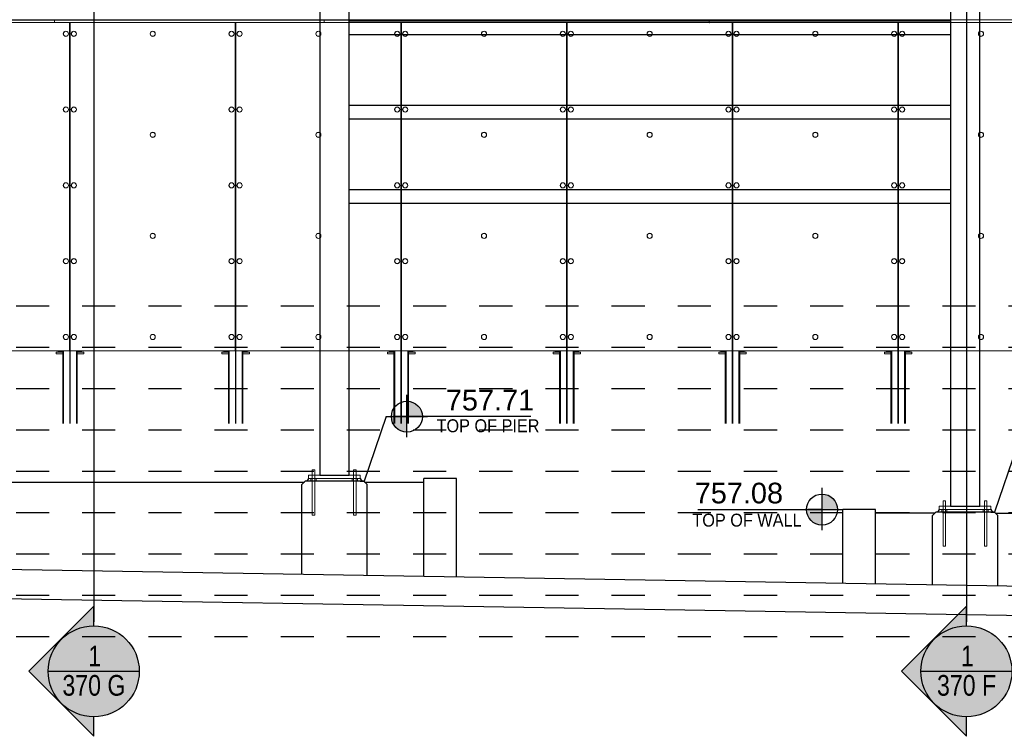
# Paper-space layout 'Layout1 (2)' of a CAD drawing. Header units: feet. Extents: x -0.8 to 16.2, y -0.2 to 10.8.
# Tile 24 of 35: x 5.5 to 8.5, y 3.9 to 6.1. Entities that reach past the tile are written whole.
import ezdxf
from ezdxf import colors
from ezdxf.entities.mleader import LeaderData, LeaderLine
from ezdxf.enums import TextEntityAlignment as Align
from ezdxf.math import Vec2, Vec3

# ---------------------------------------------------------------- set-up
doc = ezdxf.new("R2010")
doc.units = ezdxf.units.FT
doc.header["$LTSCALE"] = 0.1
doc.header["$MEASUREMENT"] = 0
doc.linetypes.add('front Elevation$0$DASHED', pattern=[0.75, 0.5, -0.25])
doc.layers.get('0').update_dxf_attribs({"color": 252})
doc.layers.add('front Elevation$0$BR_P_Slab_Object', color=3, linetype='Continuous', lineweight=30)
doc.layers.add('front Elevation$0$LT_P_Poles', color=2, linetype='Continuous', lineweight=0)
for name, color, linetype in [('front Elevation$0$L-ANNO-ELEVATION', 252, 'front Elevation$0$DASHED'), ('front Elevation$0$L-ANNO-NOTE', 30, 'Continuous'), ('front Elevation$0$L-ANNO-SCREEN', 252, 'Continuous'), ('front Elevation$0$L-DETL-ANNO', 190, 'Continuous'), ('front Elevation$0$L-SITE-FOUNDATION', 1, 'Continuous'), ('front Elevation$0$L-SITE-PLANTER', 30, 'Continuous'), ('front Elevation$0$L-SITE-PURLINS BEYOND', 252, 'Continuous'), ('front Elevation$0$L-SITE-SOIL', 1, 'Continuous'), ('front Elevation$0$L-SITE-STEEL COLUMN', 3, 'Continuous')]:
    doc.layers.add(name, color=color, linetype=linetype)
doc.styles.add('front Elevation$0$ARIAL', font='arial.ttf', dxfattribs={"width": 0.9})

# ---------------------------------------------------------------- blocks, each defined once
blk = doc.blocks.new('*U61')
h = blk.add_hatch(color=11)
h.dxf.hatch_style = 1
h.paths.add_polyline_path([(0, 0.0938), (0, 0), (0.0938, 0, 0.414214)])
h.paths.add_polyline_path([(0, 0), (-0.0938, 0, 0.414214), (0, -0.0938)])
for points in [[(0, 0), (0, 0.1313)], [(0, -0.125), (0, 0.125)], [(-0.125, 0), (0.125, 0)], [(0, 0), (-0.0875, 0)], [(0.75, 0), (0, 0)]]:
    blk.add_lwpolyline(points)
blk.add_circle((0, 0), 0.0938)
at = {"color": 11, "style": 'front Elevation$0$ARIAL'}
blk.add_attdef('SPOTELEV', text='', height=0.125, dxfattribs=at).set_placement((0.5037, 0), align=Align.BOTTOM_CENTER)
blk = doc.blocks.new('*U62')
h = blk.add_hatch(color=11)
h.dxf.hatch_style = 1
h.paths.add_polyline_path([(0, 0.0938), (0, 0), (0.0938, 0, 0.414214)])
h.paths.add_polyline_path([(0, 0), (-0.0938, 0, 0.414214), (0, -0.0938)])
for points in [[(0, 0), (0, 0.1313)], [(0, -0.125), (0, 0.125)], [(-0.75, 0), (0, 0)], [(-0.125, 0), (0.125, 0)], [(0, 0), (-0.0875, 0)]]:
    blk.add_lwpolyline(points)
blk.add_circle((0, 0), 0.0938)
at = {"color": 11, "style": 'front Elevation$0$ARIAL'}
blk.add_attdef('SPOTELEV', text='', height=0.125, dxfattribs=at).set_placement((-0.5026, 0), align=Align.BOTTOM_CENTER)
blk = doc.blocks.new('*U65')
blk.add_hatch(color=11).paths.add_polyline_path([(0, 0.3931), (-0.3931, 0), (0, -0.3931), (0, -0.275, -1), (0, 0.275)], flags=17)
at = {"true_color": 0xffffff}
h = blk.add_hatch(color=7, dxfattribs=at)
h.dxf.hatch_style = 1
edge = h.paths.add_edge_path()
edge.add_arc((0, 0), 0.2722, 0, 360)
blk.add_line((-0.275, 0), (0.275, 0))
at = {"color": 11, "const_width": 0.0288}
blk.add_lwpolyline([(-0.12, 5.3467), (0, 5.3467)], dxfattribs=at)
blk.add_lwpolyline([(0, 5.3467), (0, 0.3)])
at = {"color": 11}
blk.add_lwpolyline([(0, 0.275), (0, 0.3931), (-0.3931, 0), (0, -0.3931), (0, -0.275)], dxfattribs=at)
blk.add_circle((0, 0), 0.275)
at = {"color": 11, "style": 'front Elevation$0$ARIAL', "width": 0.8}
blk.add_attdef('NUM', text='', height=0.125, dxfattribs=at).set_placement((0.0059, -0.0068), align=Align.BOTTOM_CENTER)
blk.add_attdef('SHEET', text='', height=0.125, dxfattribs=at).set_placement((0.0009, -0.0223), align=Align.TOP_CENTER)
blk = doc.blocks.new('front Elevation')
at = {"layer": 'front Elevation$0$BR_P_Slab_Object'}
for points in [[(101.13, -461.83), (579.47, -469.84)], [(100.99, -470.33), (579.33, -478.34)]]:
    blk.add_lwpolyline(points, dxfattribs=at)
at = {"layer": 'front Elevation$0$L-ANNO-ELEVATION'}
for points in [[(700.64, -388.24), (-118.25, -388.24)], [(700.64, -400.24), (-118.25, -400.24)], [(700.64, -412.24), (-118.25, -412.24)], [(700.64, -424.24), (-118.25, -424.24)], [(700.64, -436.24), (-118.25, -436.24)], [(700.64, -448.24), (-118.25, -448.24)], [(700.64, -460.24), (-118.25, -460.24)], [(700.64, -472.24), (-118.25, -472.24)], [(700.64, -484.24), (-118.25, -484.24)]]:
    blk.add_lwpolyline(points, dxfattribs=at)
at = {"layer": 'front Elevation$0$L-ANNO-SCREEN', "linetype": 'Continuous', "lineweight": 0, "ltscale": 12}
for p, q in [((279.83, -305.08), (91.66, -305.08)), ((91.66, -305.2), (384.83, -305.2)), ((279.83, -305.08), (384.83, -305.08)), ((279.83, -305.08), (279.83, -305.2)), ((279.83, -305.2), (279.83, -305.9)), ((358.06, -305.08), (360.21, -305.08)), ((358.06, -305.08), (358.06, -305.2)), ((358.06, -305.2), (360.21, -305.2)), ((358.06, -305.2), (358.06, -305.9)), ((364.94, -305.08), (469.76, -305.08)), ((364.94, -305.2), (469.76, -305.2)), ((384.83, -305.08), (384.83, -305.2)), ((469.76, -305.08), (574.76, -305.08)), ((469.76, -305.08), (469.76, -305.2)), ((469.76, -305.2), (469.76, -305.9)), ((279.83, -305.9), (91.66, -305.9)), ((91.66, -305.92), (384.83, -305.92)), ((279.83, -305.9), (384.83, -305.9)), ((279.83, -305.9), (279.83, -305.92)), ((284.18, -305.92), (284.18, -401.17)), ((284.21, -422.29), (284.21, -305.92)), ((284.3, -305.93), (284.33, -305.93)), ((284.3, -305.93), (284.3, -306.68)), ((284.33, -306.68), (284.3, -306.68)), ((284.33, -422.29), (284.33, -305.92)), ((284.37, -401.17), (284.37, -305.92)), ((332.24, -305.92), (332.24, -401.17)), ((332.27, -422.29), (332.27, -305.92)), ((332.4, -422.29), (332.4, -305.92)), ((332.43, -401.17), (332.43, -305.92)), ((358.06, -305.9), (360.21, -305.9)), ((358.06, -305.9), (358.06, -305.92)), ((358.06, -305.92), (360.21, -305.92)), ((364.94, -305.9), (469.76, -305.9)), ((364.94, -305.92), (428.83, -305.92)), ((380.3, -305.92), (380.3, -401.17)), ((380.33, -422.29), (380.33, -305.92)), ((380.33, -305.93), (380.37, -305.93)), ((380.37, -306.68), (380.33, -306.68)), ((380.37, -305.93), (380.37, -306.68)), ((380.46, -422.29), (380.46, -305.92)), ((380.49, -401.17), (380.49, -305.92)), ((384.83, -305.9), (384.83, -305.92)), ((428.37, -305.92), (428.37, -401.17)), ((428.4, -422.29), (428.4, -305.92)), ((428.52, -422.29), (428.52, -305.92)), ((428.55, -401.17), (428.55, -305.92)), ((469.76, -305.9), (574.76, -305.9)), ((476.43, -305.92), (476.43, -401.17)), ((476.46, -422.29), (476.46, -305.92)), ((476.58, -422.29), (476.58, -305.92)), ((476.61, -401.17), (476.61, -305.92)), ((524.49, -305.92), (524.49, -401.17)), ((524.52, -422.29), (524.52, -305.92)), ((524.65, -422.29), (524.65, -305.92)), ((524.68, -401.17), (524.68, -305.92)), ((284.18, -401.17), (236.3, -401.17)), ((280.27, -402.04), (280.27, -401.54)), ((282.18, -401.54), (280.27, -401.54)), ((282.18, -402.04), (280.27, -402.04)), ((280.87, -401.17), (280.87, -401.47)), ((280.96, -401.52), (280.89, -401.49)), ((280.96, -401.52), (281.02, -401.52)), ((281.02, -401.52), (281.49, -401.52)), ((281.15, -401.54), (281.15, -401.52)), ((281.15, -402.17), (281.15, -402.04)), ((281.16, -401.17), (281.16, -401.47)), ((281.49, -401.52), (281.99, -401.52)), ((281.81, -401.17), (281.81, -401.47)), ((281.9, -401.52), (281.9, -401.54)), ((281.9, -402.04), (281.9, -402.17)), ((281.99, -401.52), (282.08, -401.52)), ((282.15, -401.49), (282.08, -401.52)), ((282.15, -401.48), (282.17, -401.47)), ((282.17, -401.17), (282.17, -401.47)), ((282.18, -422.29), (282.18, -401.17)), ((282.19, -422.29), (282.19, -401.17)), ((282.29, -422.29), (282.29, -401.17)), ((282.3, -422.29), (282.3, -401.17)), ((282.39, -422.29), (282.39, -401.17)), ((282.4, -422.29), (282.4, -401.17)), ((332.24, -401.17), (284.37, -401.17)), ((286.14, -422.29), (286.14, -401.17)), ((286.15, -422.29), (286.15, -401.17)), ((286.25, -422.29), (286.25, -401.17)), ((286.26, -422.29), (286.26, -401.17)), ((286.36, -422.29), (286.36, -401.17)), ((286.37, -422.29), (286.37, -401.17)), ((286.37, -401.17), (286.37, -401.47)), ((288.27, -401.54), (286.37, -401.54)), ((288.27, -402.04), (286.37, -402.04)), ((286.46, -401.52), (286.39, -401.49)), ((286.46, -401.52), (286.52, -401.52)), ((286.52, -401.52), (286.99, -401.52)), ((286.65, -401.54), (286.65, -401.52)), ((286.65, -402.17), (286.65, -402.04)), ((286.66, -401.17), (286.66, -401.47)), ((286.99, -401.52), (287.49, -401.52)), ((287.31, -401.17), (287.31, -401.47)), ((287.4, -401.52), (287.4, -401.54)), ((287.4, -402.04), (287.4, -402.17)), ((287.49, -401.52), (287.58, -401.52)), ((287.65, -401.49), (287.58, -401.52)), ((287.65, -401.48), (287.67, -401.47)), ((287.67, -401.17), (287.67, -401.47)), ((288.27, -402.04), (288.27, -401.54)), ((328.33, -402.04), (328.33, -401.54)), ((330.24, -401.54), (328.33, -401.54)), ((330.24, -402.04), (328.33, -402.04)), ((328.94, -401.17), (328.94, -401.47)), ((329.02, -401.52), (328.95, -401.49)), ((329.02, -401.52), (329.08, -401.52)), ((329.08, -401.52), (329.55, -401.52)), ((329.21, -401.54), (329.21, -401.52)), ((329.21, -402.17), (329.21, -402.04)), ((329.23, -401.17), (329.23, -401.47)), ((329.55, -401.52), (330.05, -401.52)), ((329.88, -401.17), (329.88, -401.47)), ((329.96, -401.52), (329.96, -401.54)), ((329.96, -402.04), (329.96, -402.17)), ((330.05, -401.52), (330.15, -401.52)), ((330.21, -401.49), (330.15, -401.52)), ((330.21, -401.48), (330.23, -401.47)), ((330.23, -401.17), (330.23, -401.47)), ((330.24, -422.29), (330.24, -401.17)), ((330.25, -422.29), (330.25, -401.17)), ((330.35, -422.29), (330.35, -401.17)), ((330.36, -422.29), (330.36, -401.17)), ((330.45, -422.29), (330.45, -401.17)), ((330.46, -422.29), (330.46, -401.17)), ((380.3, -401.17), (332.43, -401.17)), ((334.21, -422.29), (334.21, -401.17)), ((334.22, -422.29), (334.22, -401.17)), ((334.31, -422.29), (334.31, -401.17)), ((334.32, -422.29), (334.32, -401.17)), ((334.42, -422.29), (334.42, -401.17)), ((334.43, -422.29), (334.43, -401.17)), ((336.33, -401.54), (334.43, -401.54)), ((336.33, -402.04), (334.43, -402.04)), ((334.44, -401.17), (334.44, -401.47)), ((334.52, -401.52), (334.45, -401.49)), ((334.52, -401.52), (334.58, -401.52)), ((334.58, -401.52), (335.05, -401.52)), ((334.71, -401.54), (334.71, -401.52)), ((334.71, -402.17), (334.71, -402.04)), ((334.73, -401.17), (334.73, -401.47)), ((335.05, -401.52), (335.55, -401.52)), ((335.38, -401.17), (335.38, -401.47)), ((335.46, -401.52), (335.46, -401.54)), ((335.46, -402.04), (335.46, -402.17)), ((335.55, -401.52), (335.65, -401.52)), ((335.71, -401.49), (335.65, -401.52)), ((335.71, -401.48), (335.73, -401.47)), ((335.73, -401.17), (335.73, -401.47)), ((336.33, -402.04), (336.33, -401.54)), ((376.4, -402.04), (376.4, -401.54)), ((378.3, -401.54), (376.4, -401.54)), ((378.3, -402.04), (376.4, -402.04)), ((377, -401.17), (377, -401.47)), ((377.08, -401.52), (377.02, -401.49)), ((377.08, -401.52), (377.14, -401.52)), ((377.14, -401.52), (377.61, -401.52)), ((377.27, -401.54), (377.27, -401.52)), ((377.27, -402.17), (377.27, -402.04)), ((377.29, -401.17), (377.29, -401.47)), ((377.61, -401.52), (378.12, -401.52)), ((377.94, -401.17), (377.94, -401.47)), ((378.02, -401.52), (378.02, -401.54)), ((378.02, -402.04), (378.02, -402.17)), ((378.12, -401.52), (378.21, -401.52)), ((378.28, -401.49), (378.21, -401.52)), ((378.28, -401.48), (378.29, -401.47)), ((378.29, -401.17), (378.29, -401.47)), ((378.3, -422.29), (378.3, -401.17)), ((378.31, -422.29), (378.31, -401.17)), ((378.41, -422.29), (378.41, -401.17)), ((378.42, -422.29), (378.42, -401.17)), ((378.52, -422.29), (378.52, -401.17)), ((378.53, -422.29), (378.53, -401.17)), ((428.37, -401.17), (380.49, -401.17)), ((382.27, -422.29), (382.27, -401.17)), ((382.28, -422.29), (382.28, -401.17)), ((382.37, -422.29), (382.37, -401.17)), ((382.38, -422.29), (382.38, -401.17)), ((382.48, -422.29), (382.48, -401.17)), ((382.49, -422.29), (382.49, -401.17)), ((384.4, -401.54), (382.49, -401.54)), ((384.4, -402.04), (382.49, -402.04)), ((382.5, -401.17), (382.5, -401.47)), ((382.58, -401.52), (382.52, -401.49)), ((382.58, -401.52), (382.64, -401.52)), ((382.64, -401.52), (383.11, -401.52)), ((382.77, -401.54), (382.77, -401.52)), ((382.77, -402.17), (382.77, -402.04)), ((382.79, -401.17), (382.79, -401.47)), ((383.11, -401.52), (383.62, -401.52)), ((383.44, -401.17), (383.44, -401.47)), ((383.52, -401.52), (383.52, -401.54)), ((383.52, -402.04), (383.52, -402.17)), ((383.62, -401.52), (383.71, -401.52)), ((383.78, -401.49), (383.71, -401.52)), ((383.78, -401.48), (383.79, -401.47)), ((383.79, -401.17), (383.79, -401.47)), ((384.4, -402.04), (384.4, -401.54)), ((424.46, -402.04), (424.46, -401.54)), ((426.37, -401.54), (424.46, -401.54)), ((426.37, -402.04), (424.46, -402.04)), ((425.06, -401.17), (425.06, -401.47)), ((425.15, -401.52), (425.08, -401.49)), ((425.15, -401.52), (425.21, -401.52)), ((425.21, -401.52), (425.68, -401.52)), ((425.33, -401.54), (425.33, -401.52)), ((425.33, -402.17), (425.33, -402.04)), ((425.35, -401.17), (425.35, -401.47)), ((425.68, -401.52), (426.18, -401.52)), ((426, -401.17), (426, -401.47)), ((426.08, -401.52), (426.08, -401.54)), ((426.08, -402.04), (426.08, -402.17)), ((426.18, -401.52), (426.27, -401.52)), ((426.34, -401.49), (426.27, -401.52)), ((426.34, -401.48), (426.36, -401.47)), ((426.36, -401.17), (426.36, -401.47)), ((426.37, -422.29), (426.37, -401.17)), ((426.37, -422.29), (426.37, -401.17)), ((426.47, -422.29), (426.47, -401.17)), ((426.48, -422.29), (426.48, -401.17)), ((426.58, -422.29), (426.58, -401.17)), ((426.59, -422.29), (426.59, -401.17)), ((476.43, -401.17), (428.55, -401.17)), ((430.33, -422.29), (430.33, -401.17)), ((430.34, -422.29), (430.34, -401.17)), ((430.44, -422.29), (430.44, -401.17)), ((430.44, -422.29), (430.44, -401.17)), ((430.54, -422.29), (430.54, -401.17)), ((430.55, -422.29), (430.55, -401.17)), ((432.46, -401.54), (430.55, -401.54)), ((432.46, -402.04), (430.55, -402.04)), ((430.56, -401.17), (430.56, -401.47)), ((430.65, -401.52), (430.58, -401.49)), ((430.65, -401.52), (430.71, -401.52)), ((430.71, -401.52), (431.18, -401.52)), ((430.83, -401.54), (430.83, -401.52)), ((430.83, -402.17), (430.83, -402.04)), ((430.85, -401.17), (430.85, -401.47)), ((431.18, -401.52), (431.68, -401.52)), ((431.5, -401.17), (431.5, -401.47)), ((431.58, -401.52), (431.58, -401.54)), ((431.58, -402.04), (431.58, -402.17)), ((431.68, -401.52), (431.77, -401.52)), ((431.84, -401.49), (431.77, -401.52)), ((431.84, -401.48), (431.86, -401.47)), ((431.86, -401.17), (431.86, -401.47)), ((432.46, -402.04), (432.46, -401.54)), ((472.52, -402.04), (472.52, -401.54)), ((474.43, -401.54), (472.52, -401.54)), ((474.43, -402.04), (472.52, -402.04)), ((473.12, -401.17), (473.12, -401.47)), ((473.21, -401.52), (473.14, -401.49)), ((473.21, -401.52), (473.27, -401.52)), ((473.27, -401.52), (473.74, -401.52)), ((473.4, -401.54), (473.4, -401.52)), ((473.4, -402.17), (473.4, -402.04)), ((473.41, -401.17), (473.41, -401.47)), ((473.74, -401.52), (474.24, -401.52)), ((474.06, -401.17), (474.06, -401.47)), ((474.15, -401.52), (474.15, -401.54)), ((474.15, -402.04), (474.15, -402.17)), ((474.24, -401.52), (474.33, -401.52)), ((474.4, -401.49), (474.33, -401.52)), ((474.4, -401.48), (474.42, -401.47)), ((474.42, -401.17), (474.42, -401.47)), ((474.43, -422.29), (474.43, -401.17)), ((474.44, -422.29), (474.44, -401.17)), ((474.54, -422.29), (474.54, -401.17)), ((474.54, -422.29), (474.54, -401.17)), ((474.64, -422.29), (474.64, -401.17)), ((474.65, -422.29), (474.65, -401.17)), ((524.49, -401.17), (476.61, -401.17)), ((478.39, -422.29), (478.39, -401.17)), ((478.4, -422.29), (478.4, -401.17)), ((478.5, -422.29), (478.5, -401.17)), ((478.51, -422.29), (478.51, -401.17)), ((478.61, -422.29), (478.61, -401.17)), ((478.61, -422.29), (478.61, -401.17)), ((480.52, -401.54), (478.61, -401.54)), ((480.52, -402.04), (478.61, -402.04)), ((478.62, -401.17), (478.62, -401.47)), ((478.71, -401.52), (478.64, -401.49)), ((478.71, -401.52), (478.77, -401.52)), ((478.77, -401.52), (479.24, -401.52)), ((478.9, -401.54), (478.9, -401.52)), ((478.9, -402.17), (478.9, -402.04)), ((478.91, -401.17), (478.91, -401.47)), ((479.24, -401.52), (479.74, -401.52)), ((479.56, -401.17), (479.56, -401.47)), ((479.65, -401.52), (479.65, -401.54)), ((479.65, -402.04), (479.65, -402.17)), ((479.74, -401.52), (479.83, -401.52)), ((479.9, -401.49), (479.83, -401.52)), ((479.9, -401.48), (479.92, -401.47)), ((479.92, -401.17), (479.92, -401.47)), ((480.52, -402.04), (480.52, -401.54)), ((520.58, -402.04), (520.58, -401.54)), ((522.49, -401.54), (520.58, -401.54)), ((522.49, -402.04), (520.58, -402.04)), ((521.19, -401.17), (521.19, -401.47)), ((521.27, -401.52), (521.2, -401.49)), ((521.27, -401.52), (521.33, -401.52)), ((521.33, -401.52), (521.8, -401.52)), ((521.46, -401.54), (521.46, -401.52)), ((521.46, -402.17), (521.46, -402.04)), ((521.48, -401.17), (521.48, -401.47)), ((521.8, -401.52), (522.3, -401.52)), ((522.13, -401.17), (522.13, -401.47)), ((522.21, -401.52), (522.21, -401.54)), ((522.21, -402.04), (522.21, -402.17)), ((522.3, -401.52), (522.4, -401.52)), ((522.46, -401.49), (522.4, -401.52)), ((522.46, -401.48), (522.48, -401.47)), ((522.48, -401.17), (522.48, -401.47)), ((522.49, -422.29), (522.49, -401.17)), ((522.5, -422.29), (522.5, -401.17)), ((522.6, -422.29), (522.6, -401.17)), ((522.61, -422.29), (522.61, -401.17)), ((522.7, -422.29), (522.7, -401.17)), ((522.71, -422.29), (522.71, -401.17)), ((572.55, -401.17), (524.68, -401.17)), ((526.46, -422.29), (526.46, -401.17)), ((526.46, -422.29), (526.46, -401.17)), ((526.56, -422.29), (526.56, -401.17)), ((526.57, -422.29), (526.57, -401.17)), ((526.67, -422.29), (526.67, -401.17)), ((526.68, -422.29), (526.68, -401.17)), ((528.58, -401.54), (526.68, -401.54)), ((528.58, -402.04), (526.68, -402.04)), ((526.69, -401.17), (526.69, -401.47)), ((526.77, -401.52), (526.7, -401.49)), ((526.77, -401.52), (526.83, -401.52)), ((526.83, -401.52), (527.3, -401.52)), ((526.96, -401.54), (526.96, -401.52)), ((526.96, -402.17), (526.96, -402.04)), ((526.98, -401.17), (526.98, -401.47)), ((527.3, -401.52), (527.8, -401.52)), ((527.63, -401.17), (527.63, -401.47)), ((527.71, -401.52), (527.71, -401.54)), ((527.71, -402.04), (527.71, -402.17)), ((527.8, -401.52), (527.9, -401.52)), ((527.96, -401.49), (527.9, -401.52)), ((527.96, -401.48), (527.98, -401.47)), ((527.98, -401.17), (527.98, -401.47)), ((528.58, -402.04), (528.58, -401.54))]:
    blk.add_line(p, q, dxfattribs=at)
for centre, radius in [((283.11, -309.17), 0.75), ((283.11, -309.17), 0.72), ((285.43, -309.17), 0.75), ((285.43, -309.17), 0.72), ((308.3, -309.17), 0.75), ((308.3, -309.17), 0.72), ((331.17, -309.17), 0.75), ((331.17, -309.17), 0.72), ((333.5, -309.17), 0.75), ((333.5, -309.17), 0.72), ((356.37, -309.17), 0.75), ((356.37, -309.17), 0.72), ((379.24, -309.17), 0.75), ((379.24, -309.17), 0.72), ((381.56, -309.17), 0.75), ((381.56, -309.17), 0.72), ((404.43, -309.17), 0.75), ((404.43, -309.17), 0.72), ((427.3, -309.17), 0.75), ((427.3, -309.17), 0.72), ((429.62, -309.17), 0.75), ((429.62, -309.17), 0.72), ((452.49, -309.17), 0.75), ((452.49, -309.17), 0.72), ((475.36, -309.17), 0.75), ((475.36, -309.17), 0.72), ((477.68, -309.17), 0.75), ((477.68, -309.17), 0.72), ((500.55, -309.17), 0.75), ((500.55, -309.17), 0.72), ((523.42, -309.17), 0.75), ((523.42, -309.17), 0.72), ((525.74, -309.17), 0.75), ((525.74, -309.17), 0.72), ((548.61, -309.17), 0.75), ((548.61, -309.17), 0.72), ((283.11, -331.17), 0.75), ((283.11, -331.17), 0.72), ((285.43, -331.17), 0.75), ((285.43, -331.17), 0.72), ((331.17, -331.17), 0.75), ((331.17, -331.17), 0.72), ((333.5, -331.17), 0.75), ((333.5, -331.17), 0.72), ((379.24, -331.17), 0.75), ((379.24, -331.17), 0.72), ((381.56, -331.17), 0.75), ((381.56, -331.17), 0.72), ((427.3, -331.17), 0.75), ((427.3, -331.17), 0.72), ((429.62, -331.17), 0.75), ((429.62, -331.17), 0.72), ((475.36, -331.17), 0.75), ((475.36, -331.17), 0.72), ((477.68, -331.17), 0.75), ((477.68, -331.17), 0.72), ((523.42, -331.17), 0.75), ((523.42, -331.17), 0.72), ((525.74, -331.17), 0.75), ((525.74, -331.17), 0.72), ((308.3, -338.5), 0.75), ((308.3, -338.5), 0.72), ((356.37, -338.5), 0.75), ((356.37, -338.5), 0.72), ((404.43, -338.5), 0.75), ((404.43, -338.5), 0.72), ((452.49, -338.5), 0.75), ((452.49, -338.5), 0.72), ((500.55, -338.5), 0.75), ((500.55, -338.5), 0.72), ((548.61, -338.5), 0.75), ((548.61, -338.5), 0.72), ((283.11, -353.17), 0.75), ((283.11, -353.17), 0.72), ((285.43, -353.17), 0.75), ((285.43, -353.17), 0.72), ((331.17, -353.17), 0.75), ((331.17, -353.17), 0.72), ((333.5, -353.17), 0.75), ((333.5, -353.17), 0.72), ((379.24, -353.17), 0.75), ((379.24, -353.17), 0.72), ((381.56, -353.17), 0.75), ((381.56, -353.17), 0.72), ((427.3, -353.17), 0.75), ((427.3, -353.17), 0.72), ((429.62, -353.17), 0.75), ((429.62, -353.17), 0.72), ((475.36, -353.17), 0.75), ((475.36, -353.17), 0.72), ((477.68, -353.17), 0.75), ((477.68, -353.17), 0.72), ((523.42, -353.17), 0.75), ((523.42, -353.17), 0.72), ((525.74, -353.17), 0.75), ((525.74, -353.17), 0.72), ((308.3, -367.84), 0.75), ((308.3, -367.84), 0.72), ((356.37, -367.84), 0.75), ((356.37, -367.84), 0.72), ((404.43, -367.84), 0.75), ((404.43, -367.84), 0.72), ((452.49, -367.84), 0.75), ((452.49, -367.84), 0.72), ((500.55, -367.84), 0.75), ((500.55, -367.84), 0.72), ((548.61, -367.84), 0.75), ((548.61, -367.84), 0.72), ((283.11, -375.17), 0.75), ((283.11, -375.17), 0.72), ((285.43, -375.17), 0.75), ((285.43, -375.17), 0.72), ((331.17, -375.17), 0.75), ((331.17, -375.17), 0.72), ((333.5, -375.17), 0.75), ((333.5, -375.17), 0.72), ((379.24, -375.17), 0.75), ((379.24, -375.17), 0.72), ((381.56, -375.17), 0.75), ((381.56, -375.17), 0.72), ((427.3, -375.17), 0.75), ((427.3, -375.17), 0.72), ((429.62, -375.17), 0.75), ((429.62, -375.17), 0.72), ((475.36, -375.17), 0.75), ((475.36, -375.17), 0.72), ((477.68, -375.17), 0.75), ((477.68, -375.17), 0.72), ((523.42, -375.17), 0.75), ((523.42, -375.17), 0.72), ((525.74, -375.17), 0.75), ((525.74, -375.17), 0.72), ((283.11, -397.17), 0.75), ((283.11, -397.17), 0.72), ((285.43, -397.17), 0.75), ((285.43, -397.17), 0.72), ((308.3, -397.17), 0.75), ((308.3, -397.17), 0.72), ((331.17, -397.17), 0.75), ((331.17, -397.17), 0.72), ((333.5, -397.17), 0.75), ((333.5, -397.17), 0.72), ((356.37, -397.17), 0.75), ((356.37, -397.17), 0.72), ((379.24, -397.17), 0.75), ((379.24, -397.17), 0.72), ((381.56, -397.17), 0.75), ((381.56, -397.17), 0.72), ((404.43, -397.17), 0.75), ((404.43, -397.17), 0.72), ((427.3, -397.17), 0.75), ((427.3, -397.17), 0.72), ((429.62, -397.17), 0.75), ((429.62, -397.17), 0.72), ((452.49, -397.17), 0.75), ((452.49, -397.17), 0.72), ((475.36, -397.17), 0.75), ((475.36, -397.17), 0.72), ((477.68, -397.17), 0.75), ((477.68, -397.17), 0.72), ((500.55, -397.17), 0.75), ((500.55, -397.17), 0.72), ((523.42, -397.17), 0.75), ((523.42, -397.17), 0.72), ((525.74, -397.17), 0.75), ((525.74, -397.17), 0.72), ((548.61, -397.17), 0.75), ((548.61, -397.17), 0.72)]:
    blk.add_circle(centre, radius, dxfattribs=at)
for points, knots in [([(281.02, -401.52), (281.02, -401.52), (280.99, -401.52), (280.94, -401.51), (280.9, -401.49), (280.87, -401.47)], [0, 0, 0, 0, 0.070103, 0.530791, 1, 1, 1, 1]), ([(281.16, -401.47), (281.14, -401.49), (281.09, -401.52), (281.04, -401.52), (281.02, -401.52)], [0, 0, 0, 0, 0.495458, 1, 1, 1, 1]), ([(281.49, -401.52), (281.48, -401.52), (281.42, -401.52), (281.31, -401.51), (281.21, -401.49), (281.16, -401.47)], [0, 0, 0, 0, 0.070103, 0.530791, 1, 1, 1, 1]), ([(281.81, -401.47), (281.76, -401.49), (281.65, -401.52), (281.54, -401.52), (281.49, -401.52)], [0, 0, 0, 0, 0.495458, 1, 1, 1, 1]), ([(281.99, -401.52), (281.97, -401.52), (281.92, -401.52), (281.86, -401.5), (281.83, -401.48), (281.81, -401.47)], [0, 0, 0, 0, 0.384439, 0.774498, 1, 1, 1, 1]), ([(282.17, -401.47), (282.15, -401.49), (282.1, -401.51), (282.04, -401.52), (282.01, -401.52), (281.99, -401.52)], [0, 0, 0, 0, 0.376632, 0.756732, 1, 1, 1, 1]), ([(286.52, -401.52), (286.52, -401.52), (286.49, -401.52), (286.44, -401.51), (286.4, -401.49), (286.37, -401.47)], [0, 0, 0, 0, 0.070103, 0.530791, 1, 1, 1, 1]), ([(286.66, -401.47), (286.64, -401.49), (286.59, -401.52), (286.54, -401.52), (286.52, -401.52)], [0, 0, 0, 0, 0.495458, 1, 1, 1, 1]), ([(286.99, -401.52), (286.98, -401.52), (286.92, -401.52), (286.81, -401.51), (286.71, -401.49), (286.66, -401.47)], [0, 0, 0, 0, 0.070103, 0.530791, 1, 1, 1, 1]), ([(287.31, -401.47), (287.26, -401.49), (287.15, -401.52), (287.04, -401.52), (286.99, -401.52)], [0, 0, 0, 0, 0.495458, 1, 1, 1, 1]), ([(287.49, -401.52), (287.47, -401.52), (287.42, -401.52), (287.36, -401.5), (287.33, -401.48), (287.31, -401.47)], [0, 0, 0, 0, 0.384439, 0.774498, 1, 1, 1, 1]), ([(287.67, -401.47), (287.65, -401.49), (287.6, -401.51), (287.54, -401.52), (287.51, -401.52), (287.49, -401.52)], [0, 0, 0, 0, 0.376632, 0.756732, 1, 1, 1, 1]), ([(329.08, -401.52), (329.08, -401.52), (329.05, -401.52), (329, -401.51), (328.96, -401.49), (328.94, -401.47)], [0, 0, 0, 0, 0.070103, 0.530791, 1, 1, 1, 1]), ([(329.23, -401.47), (329.2, -401.49), (329.16, -401.52), (329.11, -401.52), (329.08, -401.52)], [0, 0, 0, 0, 0.495458, 1, 1, 1, 1]), ([(329.55, -401.52), (329.54, -401.52), (329.49, -401.52), (329.38, -401.51), (329.28, -401.49), (329.23, -401.47)], [0, 0, 0, 0, 0.070103, 0.530791, 1, 1, 1, 1]), ([(329.88, -401.47), (329.82, -401.49), (329.72, -401.52), (329.61, -401.52), (329.55, -401.52)], [0, 0, 0, 0, 0.495458, 1, 1, 1, 1]), ([(330.05, -401.52), (330.03, -401.52), (329.98, -401.52), (329.92, -401.5), (329.89, -401.48), (329.88, -401.47)], [0, 0, 0, 0, 0.384439, 0.774498, 1, 1, 1, 1]), ([(330.23, -401.47), (330.21, -401.49), (330.17, -401.51), (330.11, -401.52), (330.07, -401.52), (330.05, -401.52)], [0, 0, 0, 0, 0.376632, 0.756732, 1, 1, 1, 1]), ([(334.58, -401.52), (334.58, -401.52), (334.55, -401.52), (334.5, -401.51), (334.46, -401.49), (334.44, -401.47)], [0, 0, 0, 0, 0.070103, 0.530791, 1, 1, 1, 1]), ([(334.73, -401.47), (334.7, -401.49), (334.66, -401.52), (334.61, -401.52), (334.58, -401.52)], [0, 0, 0, 0, 0.495458, 1, 1, 1, 1]), ([(335.05, -401.52), (335.04, -401.52), (334.99, -401.52), (334.88, -401.51), (334.78, -401.49), (334.73, -401.47)], [0, 0, 0, 0, 0.070103, 0.530791, 1, 1, 1, 1]), ([(335.38, -401.47), (335.32, -401.49), (335.22, -401.52), (335.11, -401.52), (335.05, -401.52)], [0, 0, 0, 0, 0.495458, 1, 1, 1, 1]), ([(335.55, -401.52), (335.53, -401.52), (335.48, -401.52), (335.42, -401.5), (335.39, -401.48), (335.38, -401.47)], [0, 0, 0, 0, 0.384439, 0.774498, 1, 1, 1, 1]), ([(335.73, -401.47), (335.71, -401.49), (335.67, -401.51), (335.61, -401.52), (335.57, -401.52), (335.55, -401.52)], [0, 0, 0, 0, 0.376632, 0.756732, 1, 1, 1, 1]), ([(377.14, -401.52), (377.14, -401.52), (377.11, -401.52), (377.06, -401.51), (377.02, -401.49), (377, -401.47)], [0, 0, 0, 0, 0.070103, 0.530791, 1, 1, 1, 1]), ([(377.29, -401.47), (377.27, -401.49), (377.22, -401.52), (377.17, -401.52), (377.14, -401.52)], [0, 0, 0, 0, 0.495458, 1, 1, 1, 1]), ([(377.61, -401.52), (377.61, -401.52), (377.55, -401.52), (377.44, -401.51), (377.34, -401.49), (377.29, -401.47)], [0, 0, 0, 0, 0.070103, 0.530791, 1, 1, 1, 1]), ([(377.94, -401.47), (377.89, -401.49), (377.78, -401.52), (377.67, -401.52), (377.61, -401.52)], [0, 0, 0, 0, 0.495458, 1, 1, 1, 1]), ([(378.12, -401.52), (378.09, -401.52), (378.05, -401.52), (377.99, -401.5), (377.95, -401.48), (377.94, -401.47)], [0, 0, 0, 0, 0.384439, 0.774498, 1, 1, 1, 1]), ([(378.29, -401.47), (378.27, -401.49), (378.23, -401.51), (378.17, -401.52), (378.13, -401.52), (378.12, -401.52)], [0, 0, 0, 0, 0.376632, 0.756732, 1, 1, 1, 1]), ([(382.64, -401.52), (382.64, -401.52), (382.61, -401.52), (382.56, -401.51), (382.52, -401.49), (382.5, -401.47)], [0, 0, 0, 0, 0.070103, 0.530791, 1, 1, 1, 1]), ([(382.79, -401.47), (382.77, -401.49), (382.72, -401.52), (382.67, -401.52), (382.64, -401.52)], [0, 0, 0, 0, 0.495458, 1, 1, 1, 1]), ([(383.11, -401.52), (383.11, -401.52), (383.05, -401.52), (382.94, -401.51), (382.84, -401.49), (382.79, -401.47)], [0, 0, 0, 0, 0.070103, 0.530791, 1, 1, 1, 1]), ([(383.44, -401.47), (383.39, -401.49), (383.28, -401.52), (383.17, -401.52), (383.11, -401.52)], [0, 0, 0, 0, 0.495458, 1, 1, 1, 1]), ([(383.62, -401.52), (383.59, -401.52), (383.55, -401.52), (383.49, -401.5), (383.45, -401.48), (383.44, -401.47)], [0, 0, 0, 0, 0.384439, 0.774498, 1, 1, 1, 1]), ([(383.79, -401.47), (383.77, -401.49), (383.73, -401.51), (383.67, -401.52), (383.63, -401.52), (383.62, -401.52)], [0, 0, 0, 0, 0.376632, 0.756732, 1, 1, 1, 1]), ([(425.21, -401.52), (425.2, -401.52), (425.18, -401.52), (425.13, -401.51), (425.08, -401.49), (425.06, -401.47)], [0, 0, 0, 0, 0.070103, 0.530791, 1, 1, 1, 1]), ([(425.35, -401.47), (425.33, -401.49), (425.28, -401.52), (425.23, -401.52), (425.21, -401.52)], [0, 0, 0, 0, 0.495458, 1, 1, 1, 1]), ([(425.68, -401.52), (425.67, -401.52), (425.61, -401.52), (425.5, -401.51), (425.4, -401.49), (425.35, -401.47)], [0, 0, 0, 0, 0.070103, 0.530791, 1, 1, 1, 1]), ([(426, -401.47), (425.95, -401.49), (425.84, -401.52), (425.73, -401.52), (425.68, -401.52)], [0, 0, 0, 0, 0.495458, 1, 1, 1, 1]), ([(426.18, -401.52), (426.16, -401.52), (426.11, -401.52), (426.05, -401.5), (426.01, -401.48), (426, -401.47)], [0, 0, 0, 0, 0.384439, 0.774498, 1, 1, 1, 1]), ([(426.36, -401.47), (426.34, -401.49), (426.29, -401.51), (426.23, -401.52), (426.19, -401.52), (426.18, -401.52)], [0, 0, 0, 0, 0.376632, 0.756732, 1, 1, 1, 1]), ([(430.71, -401.52), (430.7, -401.52), (430.68, -401.52), (430.63, -401.51), (430.58, -401.49), (430.56, -401.47)], [0, 0, 0, 0, 0.070103, 0.530791, 1, 1, 1, 1]), ([(430.85, -401.47), (430.83, -401.49), (430.78, -401.52), (430.73, -401.52), (430.71, -401.52)], [0, 0, 0, 0, 0.495458, 1, 1, 1, 1]), ([(431.18, -401.52), (431.17, -401.52), (431.11, -401.52), (431, -401.51), (430.9, -401.49), (430.85, -401.47)], [0, 0, 0, 0, 0.070103, 0.530791, 1, 1, 1, 1]), ([(431.5, -401.47), (431.45, -401.49), (431.34, -401.52), (431.23, -401.52), (431.18, -401.52)], [0, 0, 0, 0, 0.495458, 1, 1, 1, 1]), ([(431.68, -401.52), (431.66, -401.52), (431.61, -401.52), (431.55, -401.5), (431.51, -401.48), (431.5, -401.47)], [0, 0, 0, 0, 0.384439, 0.774498, 1, 1, 1, 1]), ([(431.86, -401.47), (431.84, -401.49), (431.79, -401.51), (431.73, -401.52), (431.69, -401.52), (431.68, -401.52)], [0, 0, 0, 0, 0.376632, 0.756732, 1, 1, 1, 1]), ([(473.27, -401.52), (473.27, -401.52), (473.24, -401.52), (473.19, -401.51), (473.15, -401.49), (473.12, -401.47)], [0, 0, 0, 0, 0.070103, 0.530791, 1, 1, 1, 1]), ([(473.41, -401.47), (473.39, -401.49), (473.34, -401.52), (473.29, -401.52), (473.27, -401.52)], [0, 0, 0, 0, 0.495458, 1, 1, 1, 1]), ([(473.74, -401.52), (473.73, -401.52), (473.67, -401.52), (473.56, -401.51), (473.46, -401.49), (473.41, -401.47)], [0, 0, 0, 0, 0.070103, 0.530791, 1, 1, 1, 1]), ([(474.06, -401.47), (474.01, -401.49), (473.9, -401.52), (473.79, -401.52), (473.74, -401.52)], [0, 0, 0, 0, 0.495458, 1, 1, 1, 1]), ([(474.24, -401.52), (474.22, -401.52), (474.17, -401.52), (474.11, -401.5), (474.08, -401.48), (474.06, -401.47)], [0, 0, 0, 0, 0.384439, 0.774498, 1, 1, 1, 1]), ([(474.42, -401.47), (474.4, -401.49), (474.35, -401.51), (474.29, -401.52), (474.26, -401.52), (474.24, -401.52)], [0, 0, 0, 0, 0.376632, 0.756732, 1, 1, 1, 1]), ([(478.77, -401.52), (478.77, -401.52), (478.74, -401.52), (478.69, -401.51), (478.65, -401.49), (478.62, -401.47)], [0, 0, 0, 0, 0.070103, 0.530791, 1, 1, 1, 1]), ([(478.91, -401.47), (478.89, -401.49), (478.84, -401.52), (478.79, -401.52), (478.77, -401.52)], [0, 0, 0, 0, 0.495458, 1, 1, 1, 1]), ([(479.24, -401.52), (479.23, -401.52), (479.17, -401.52), (479.06, -401.51), (478.96, -401.49), (478.91, -401.47)], [0, 0, 0, 0, 0.070103, 0.530791, 1, 1, 1, 1]), ([(479.56, -401.47), (479.51, -401.49), (479.4, -401.52), (479.29, -401.52), (479.24, -401.52)], [0, 0, 0, 0, 0.495458, 1, 1, 1, 1]), ([(479.74, -401.52), (479.72, -401.52), (479.67, -401.52), (479.61, -401.5), (479.58, -401.48), (479.56, -401.47)], [0, 0, 0, 0, 0.384439, 0.774498, 1, 1, 1, 1]), ([(479.92, -401.47), (479.9, -401.49), (479.85, -401.51), (479.79, -401.52), (479.76, -401.52), (479.74, -401.52)], [0, 0, 0, 0, 0.376632, 0.756732, 1, 1, 1, 1]), ([(521.33, -401.52), (521.33, -401.52), (521.3, -401.52), (521.25, -401.51), (521.21, -401.49), (521.19, -401.47)], [0, 0, 0, 0, 0.070103, 0.530791, 1, 1, 1, 1]), ([(521.48, -401.47), (521.45, -401.49), (521.41, -401.52), (521.36, -401.52), (521.33, -401.52)], [0, 0, 0, 0, 0.495458, 1, 1, 1, 1]), ([(521.8, -401.52), (521.79, -401.52), (521.74, -401.52), (521.63, -401.51), (521.53, -401.49), (521.48, -401.47)], [0, 0, 0, 0, 0.070103, 0.530791, 1, 1, 1, 1]), ([(522.13, -401.47), (522.07, -401.49), (521.97, -401.52), (521.86, -401.52), (521.8, -401.52)], [0, 0, 0, 0, 0.495458, 1, 1, 1, 1]), ([(522.3, -401.52), (522.28, -401.52), (522.23, -401.52), (522.17, -401.5), (522.14, -401.48), (522.13, -401.47)], [0, 0, 0, 0, 0.384439, 0.774498, 1, 1, 1, 1]), ([(522.48, -401.47), (522.46, -401.49), (522.42, -401.51), (522.36, -401.52), (522.32, -401.52), (522.3, -401.52)], [0, 0, 0, 0, 0.376632, 0.756732, 1, 1, 1, 1]), ([(526.83, -401.52), (526.83, -401.52), (526.8, -401.52), (526.75, -401.51), (526.71, -401.49), (526.69, -401.47)], [0, 0, 0, 0, 0.070103, 0.530791, 1, 1, 1, 1]), ([(526.98, -401.47), (526.95, -401.49), (526.91, -401.52), (526.86, -401.52), (526.83, -401.52)], [0, 0, 0, 0, 0.495458, 1, 1, 1, 1]), ([(527.3, -401.52), (527.29, -401.52), (527.24, -401.52), (527.13, -401.51), (527.03, -401.49), (526.98, -401.47)], [0, 0, 0, 0, 0.070103, 0.530791, 1, 1, 1, 1]), ([(527.63, -401.47), (527.57, -401.49), (527.47, -401.52), (527.36, -401.52), (527.3, -401.52)], [0, 0, 0, 0, 0.495458, 1, 1, 1, 1]), ([(527.8, -401.52), (527.78, -401.52), (527.73, -401.52), (527.67, -401.5), (527.64, -401.48), (527.63, -401.47)], [0, 0, 0, 0, 0.384439, 0.774498, 1, 1, 1, 1]), ([(527.98, -401.47), (527.96, -401.49), (527.92, -401.51), (527.86, -401.52), (527.82, -401.52), (527.8, -401.52)], [0, 0, 0, 0, 0.376632, 0.756732, 1, 1, 1, 1])]:
    blk.add_open_spline(points, degree=3, knots=knots, dxfattribs=at)
blk.add_point((469.76, -305.9), dxfattribs=at)
at = {"layer": 'front Elevation$0$L-DETL-ANNO'}
for points in [[(376.05, -420.3), (369.54, -439.28)], [(559.05, -429.05), (552.54, -448.03)]]:
    blk.add_lwpolyline(points, dxfattribs=at)
at = {"layer": 'front Elevation$0$L-SITE-FOUNDATION'}
for points in [[(351.54, -440.03), (352.54, -439.03)], [(353.52, -439.03), (352.54, -439.03)], [(369.54, -439.03), (352.54, -439.03)], [(353.52, -438.28), (353, -439.03)], [(368.52, -438.28), (368.95, -439.03)], [(368.52, -439.03), (369.54, -439.03)], [(369.54, -439.03), (370.54, -440.03)], [(351.54, -466.02), (351.54, -440.03)], [(370.54, -466.34), (370.54, -440.03)], [(534.54, -449.03), (535.54, -448.03)], [(536.52, -448.03), (535.54, -448.03)], [(552.54, -448.03), (535.54, -448.03)], [(536.52, -447.28), (536, -448.03)], [(551.52, -447.28), (551.95, -448.03)], [(551.52, -448.03), (552.54, -448.03)], [(552.54, -448.03), (553.54, -449.03)], [(534.54, -469.09), (534.54, -449.03)], [(553.54, -469.41), (553.54, -449.03)]]:
    blk.add_lwpolyline(points, dxfattribs=at)
at = {"layer": 'front Elevation$0$L-SITE-PLANTER'}
for points in [[(396.48, -438.28), (386.98, -438.28)], [(386.98, -466.62), (386.98, -438.28)], [(396.48, -466.78), (396.48, -438.28)], [(517.99, -447.28), (508.49, -447.28)], [(508.49, -468.65), (508.49, -447.28)], [(517.99, -468.81), (517.99, -447.28)]]:
    blk.add_lwpolyline(points, dxfattribs=at)
at = {"layer": 'front Elevation$0$L-SITE-PURLINS BEYOND'}
for points in [[(539.79, -305.47), (365.29, -305.47)], [(539.79, -309.47), (365.29, -309.47)], [(539.79, -329.97), (365.29, -329.97)], [(539.79, -333.97), (365.29, -333.97)], [(539.79, -354.47), (365.29, -354.47)], [(539.79, -358.47), (365.29, -358.47)]]:
    blk.add_lwpolyline(points, dxfattribs=at)
at = {"layer": 'front Elevation$0$L-SITE-SOIL'}
for points in [[(216.35, -439.28), (352.29, -439.28)], [(369.79, -439.28), (386.98, -439.28)], [(535.29, -448.28), (517.99, -448.28)], [(552.79, -448.28), (569.97, -448.28)]]:
    blk.add_lwpolyline(points, dxfattribs=at)
at = {"layer": 'front Elevation$0$L-SITE-STEEL COLUMN'}
for points in [[(356.79, -264.98), (356.77, -437.28), (365.27, -437.28), (365.29, -264.98)], [(539.79, -264.98), (539.77, -446.28), (548.27, -446.28), (548.29, -264.98)]]:
    blk.add_lwpolyline(points, close=True, dxfattribs=at)
at = {"layer": 'front Elevation$0$LT_P_Poles'}
for points in [[(354.59, -435.74), (355.34, -435.74)], [(354.59, -437.28), (354.59, -435.74)], [(355.34, -437.28), (355.34, -435.74)], [(366.59, -437.28), (366.59, -435.74)], [(366.59, -435.74), (367.34, -435.74)], [(367.34, -437.28), (367.34, -435.74)], [(354.59, -448.86), (354.59, -438.28)], [(355.34, -448.86), (355.34, -438.28)], [(366.59, -448.86), (366.59, -438.28)], [(367.34, -448.86), (367.34, -438.28)], [(537.6, -444.74), (538.35, -444.74)], [(537.6, -446.28), (537.6, -444.74)], [(538.35, -446.28), (538.35, -444.74)], [(549.6, -446.28), (549.6, -444.74)], [(549.6, -444.74), (550.35, -444.74)], [(550.35, -446.28), (550.35, -444.74)], [(537.6, -457.86), (537.6, -447.28)], [(538.35, -457.86), (538.35, -447.28)], [(549.6, -457.86), (549.6, -447.28)], [(550.35, -457.86), (550.35, -447.28)], [(354.59, -448.86), (355.34, -448.86)], [(366.59, -448.86), (367.34, -448.86)], [(537.6, -457.86), (538.35, -457.86)], [(549.6, -457.86), (550.35, -457.86)]]:
    blk.add_lwpolyline(points, dxfattribs=at)
for points in [[(368.52, -438.28), (353.52, -438.28), (353.52, -437.28), (368.52, -437.28)], [(354.21, -438.28), (355.73, -438.28), (355.73, -438.89), (354.21, -438.89)], [(366.21, -438.28), (367.73, -438.28), (367.73, -438.89), (366.21, -438.89)], [(551.52, -447.28), (536.52, -447.28), (536.52, -446.28), (551.52, -446.28)], [(537.21, -447.28), (538.73, -447.28), (538.73, -447.89), (537.21, -447.89)], [(549.21, -447.28), (550.73, -447.28), (550.73, -447.89), (549.21, -447.89)]]:
    blk.add_lwpolyline(points, close=True, dxfattribs=at)
at = {"layer": 'front Elevation$0$LT_P_Poles', "color": 252, "linetype": 'front Elevation$0$DASHED'}
for points in [[(354.59, -437.28), (354.59, -438.28)], [(355.34, -437.28), (355.34, -438.28)], [(366.59, -437.28), (366.59, -438.28)], [(367.34, -437.28), (367.34, -438.28)], [(537.6, -446.28), (537.6, -447.28)], [(538.35, -446.28), (538.35, -447.28)], [(549.6, -446.28), (549.6, -447.28)], [(550.35, -446.28), (550.35, -447.28)]]:
    blk.add_lwpolyline(points, dxfattribs=at)
at = {"layer": 'front Elevation$0$L-DETL-ANNO', "xscale": 48, "yscale": 48, "zscale": 48}
for p, values in [((291.19, -494.22), {'SHEET': '370 G', 'NUM': '1'}), ((544.39, -494.22), {'SHEET': '370 F', 'NUM': '1'})]:
    blk.add_blockref('*U65', p, dxfattribs=at).add_auto_attribs(values)
at = {"layer": 'front Elevation$0$L-DETL-ANNO'}
ref = blk.add_blockref('*U61', (382.05, -420.3), dxfattribs=dict(at, xscale=48, yscale=48, zscale=48))
ref.add_attrib('SPOTELEV', '757.71', dxfattribs={"layer": '0', "color": 11, "height": 6, "style": 'front Elevation$0$ARIAL'}).set_placement((406.16, -420.3), align=Align.BOTTOM_CENTER)
ref = blk.add_blockref('*U62', (502.49, -447.28), dxfattribs=dict(at, xscale=48, yscale=48, zscale=48))
ref.add_attrib('SPOTELEV', '757.08', dxfattribs={"layer": '0', "color": 11, "height": 6, "style": 'front Elevation$0$ARIAL'}).set_placement((478.37, -447.28), align=Align.BOTTOM_CENTER)
at = {"layer": 'front Elevation$0$L-ANNO-NOTE'}
ml = blk.add_multileader_mtext('Standard', dxfattribs=at)
ml.set_content('TOP OF PIER', color=11, style='front Elevation$0$ARIAL')
ml.set_leader_properties()
ml.build(insert=Vec2(0, 0))
ml.multileader.update_dxf_attribs({"has_dogleg": 0, "dogleg_length": 0.36, "arrow_head_size": 3.75, "scale": 10})
ctx = ml.context
ctx.base_point, ctx.scale, ctx.char_height, ctx.arrow_head_size, ctx.landing_gap_size, ctx.plane_origin = Vec3(389.15, -422.98), 10, 3.75, 3.75, 1.5, Vec3(369.17, -435.78)
notes = []
notes.append((ctx, [(0, (0, 0, 0), (0, 0), (1, 0), 1, [])]))
ctx.mtext.insert, ctx.mtext.flow_direction = Vec3(390.65, -421.07), 5
ml = blk.add_multileader_mtext('Standard', dxfattribs=at)
ml.set_content('TOP OF PIER', color=11, style='front Elevation$0$ARIAL')
ml.set_leader_properties()
ml.build(insert=Vec2(0, 0))
ml.multileader.update_dxf_attribs({"has_dogleg": 0, "dogleg_length": 0.36, "arrow_head_size": 3.75, "scale": 10})
ctx = ml.context
ctx.base_point, ctx.scale, ctx.char_height, ctx.arrow_head_size, ctx.landing_gap_size, ctx.plane_origin = Vec3(572.15, -431.73), 10, 3.75, 3.75, 1.5, Vec3(552.17, -444.53)
notes.append((ctx, [(0, (0, 0, 0), (0, 0), (1, 0), 1, [])]))
ctx.mtext.insert, ctx.mtext.flow_direction = Vec3(573.65, -429.82), 5
ml = blk.add_multileader_mtext('Standard', dxfattribs=at)
ml.set_content('TOP OF WALL', color=11, style='front Elevation$0$ARIAL')
ml.set_leader_properties()
ml.build(insert=Vec2(0, 0))
ml.multileader.update_dxf_attribs({"has_dogleg": 0, "dogleg_length": 0.36, "arrow_head_size": 3.75, "scale": 10})
ctx = ml.context
ctx.base_point, ctx.scale, ctx.char_height, ctx.arrow_head_size, ctx.landing_gap_size, ctx.plane_origin = Vec3(463.37, -450.37), 10, 3.75, 3.75, 1.5, Vec3(443.39, -463.17)
notes.append((ctx, [(0, (0, 0, 0), (0, 0), (1, 0), 1, [])]))
ctx.mtext.insert, ctx.mtext.flow_direction = Vec3(464.87, -448.46), 5
for ctx, leaders in notes:
    for number, flags, end, landing, length, lines in leaders:
        leader = LeaderData()
        leader.index, (leader.has_last_leader_line, leader.has_dogleg_vector, leader.attachment_direction) = number, flags
        leader.last_leader_point, leader.dogleg_vector, leader.dogleg_length = Vec3(end), Vec3(landing), length
        for number, points, colour, breaks in lines:
            line = LeaderLine()
            line.index, line.vertices, line.color, line.breaks = number, Vec3.list(points), colors.encode_raw_color(colour), breaks
            leader.lines.append(line)
        ctx.leaders.append(leader)

psp = doc.layouts.new('Layout1 (2)')

# ---------------------------------------------------------------- block references
at = {"xscale": 0.01041666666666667, "yscale": 0.01041666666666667, "zscale": 0.01041666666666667}
psp.add_blockref('front Elevation', (2.7262, 9.2759), dxfattribs=at)

doc.saveas('drawing.dxf')
